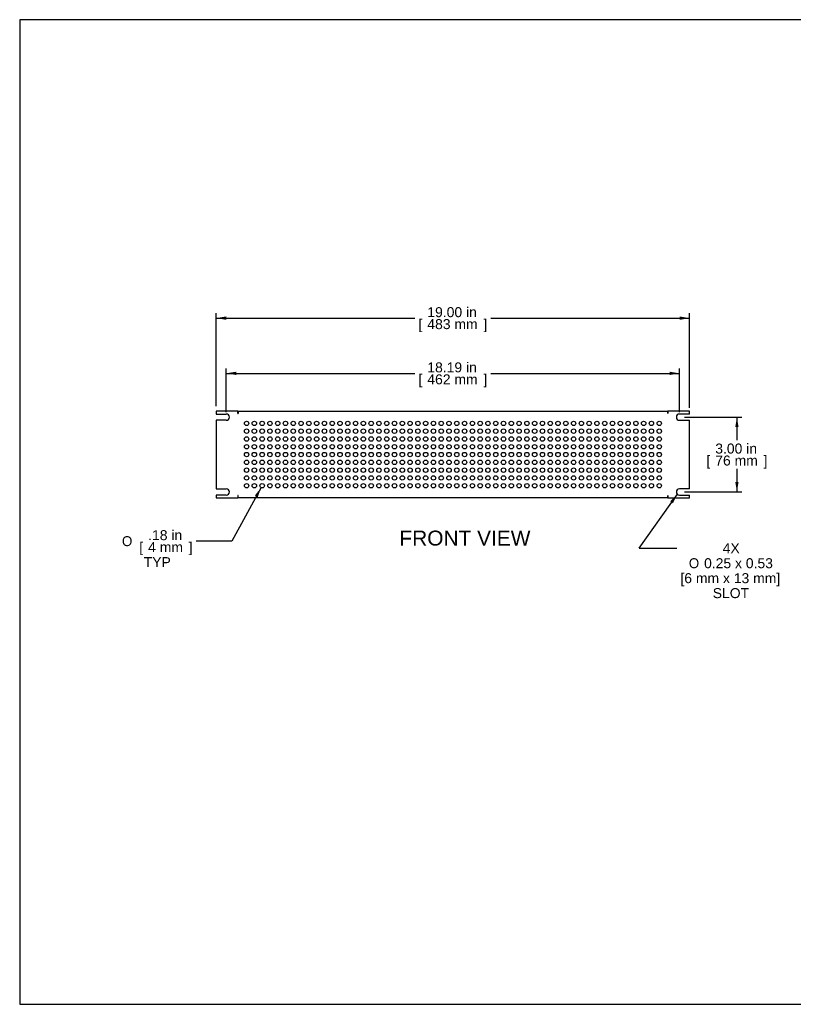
# Model space of a CAD drawing. Header units: inches. Extents: x 0 to 52.8, y -0.2 to 39.5.
# Tile 1 of 10: x 0 to 31.1, y 0 to 39.5. Entities that reach past the tile are written whole.
import ezdxf
from ezdxf.enums import TextEntityAlignment as Align

# ---------------------------------------------------------------- set-up
doc = ezdxf.new("R2010")
doc.units = ezdxf.units.IN
doc.header["$MEASUREMENT"] = 0
doc.layers.add('COM54342', color=7, linetype='Continuous')
doc.layers.add('Default', color=7, linetype='Continuous')
doc.styles.add('SEACAD_Arial', font='arial.ttf')
doc.styles.add('SEACAD_Solid_Edge_ANSI1_Symbols', font='txt')
doc.styles.add('SEACAD_Solid_Edge_ISO_GDT_Symbols', font='txt')
doc.dimstyles.new('WEB_SMALL', dxfattribs={"dimtxt": 0.4, "dimasz": 0.4, "dimexe": 0.2, "dimexo": 0.2, "dimgap": 0.2, "dimtad": 0, "dimtih": 1, "dimtoh": 1, "dimzin": 4, "dimdsep": 46, "dimtxsty": 'SEACAD_Arial', "dimblk1": '_SE_FILLED', "dimblk2": '_SE_FILLED', "dimsah": 1, "dimcen": 0.2, "dimadec": 0, "dimazin": 0, "dimtfac": 1, "dimtofl": 0, "dimtmove": 0, "dimatfit": 3, "dimfxl": 1, "dimtolj": 1, "dimtzin": 4, "dimarcsym": 0})

# ---------------------------------------------------------------- blocks, each defined once
blk = doc.blocks.new('SEANNOT_GROUP1')
at = {"layer": 'Default', "linetype": 'Continuous'}
blk.add_hatch(color=7, dxfattribs=at).paths.add_polyline_path([(26.219, 20.093), (26.396, 20.458), (26.111, 20.17)])
at = {"layer": 'Default', "color": 7, "linetype": 'Continuous'}
blk.add_line((24.862, 18.291), (26.38, 18.291), dxfattribs=at)
blk.add_lwpolyline([(24.862, 18.291), (26.396, 20.458)], dxfattribs=at)
for s, style, p in [('4X', 'SEACAD_Arial', (28.216, 18.491)), ('O', 'SEACAD_Solid_Edge_ISO_GDT_Symbols', (26.857, 17.891)), (' 0.25 x 0.53', 'SEACAD_Arial', (27.313, 17.891)), ('[6 mm x 13 mm]', 'SEACAD_Arial', (26.52, 17.291)), ('SLOT', 'SEACAD_Arial', (27.816, 16.691))]:
    blk.add_text(s, height=0.4, dxfattribs=dict(at, style=style)).set_placement(p, align=Align.TOP_LEFT)
blk = doc.blocks.new('SE2')
at = {"layer": 'COM54342', "color": 7, "linetype": 'Continuous'}
for p, q in [((7.888, 23.784), (7.888, 23.675)), ((8.762, 23.784), (7.888, 23.784)), ((8.762, 23.698), (8.762, 23.784)), ((8.762, 23.698), (8.763, 23.698)), ((8.763, 23.784), (26.013, 23.784)), ((8.763, 23.784), (8.763, 23.698)), ((26.888, 23.784), (26.013, 23.784)), ((26.013, 23.698), (26.013, 23.784)), ((26.013, 23.784), (26.013, 23.698)), ((26.013, 23.698), (26.013, 23.698)), ((26.888, 23.675), (26.888, 23.784)), ((7.888, 23.675), (8.294, 23.675)), ((7.888, 23.425), (7.888, 20.675)), ((8.294, 23.425), (7.888, 23.425)), ((26.888, 23.675), (26.482, 23.675)), ((26.482, 23.425), (26.888, 23.425)), ((26.888, 20.675), (26.888, 23.425)), ((7.888, 20.675), (8.294, 20.675)), ((26.888, 20.675), (26.482, 20.675)), ((7.888, 20.425), (7.888, 20.316)), ((8.294, 20.425), (7.888, 20.425)), ((7.888, 20.316), (8.762, 20.316)), ((8.762, 20.402), (8.762, 20.316)), ((8.763, 20.402), (8.762, 20.402)), ((8.763, 20.316), (8.763, 20.402)), ((26.013, 20.316), (8.763, 20.316)), ((26.013, 20.402), (26.013, 20.402)), ((26.013, 20.402), (26.013, 20.316)), ((26.013, 20.316), (26.013, 20.402)), ((26.013, 20.316), (26.888, 20.316)), ((26.482, 20.425), (26.888, 20.425)), ((26.888, 20.316), (26.888, 20.425))]:
    blk.add_line(p, q, dxfattribs=at)
for centre in [(9.107, 23.299), (9.419, 23.299), (9.732, 23.299), (10.044, 23.299), (10.357, 23.299), (10.669, 23.299), (10.982, 23.299), (11.294, 23.299), (11.607, 23.299), (11.919, 23.299), (12.232, 23.299), (12.544, 23.299), (12.857, 23.299), (13.169, 23.299), (13.482, 23.299), (13.794, 23.299), (14.107, 23.299), (14.419, 23.299), (14.732, 23.299), (15.044, 23.299), (15.357, 23.299), (15.669, 23.299), (15.982, 23.299), (16.294, 23.299), (16.607, 23.299), (16.919, 23.299), (17.232, 23.299), (17.544, 23.299), (17.857, 23.299), (18.169, 23.299), (18.482, 23.299), (18.794, 23.299), (19.107, 23.299), (19.419, 23.299), (19.732, 23.299), (20.044, 23.299), (20.357, 23.299), (20.669, 23.299), (20.982, 23.299), (21.294, 23.299), (21.607, 23.299), (21.919, 23.299), (22.232, 23.299), (22.544, 23.299), (22.857, 23.299), (23.169, 23.299), (23.482, 23.299), (23.794, 23.299), (24.107, 23.299), (24.419, 23.299), (24.732, 23.299), (25.044, 23.299), (25.357, 23.299), (25.669, 23.299), (9.107, 22.987), (9.419, 22.987), (9.732, 22.987), (10.044, 22.987), (10.357, 22.987), (10.669, 22.987), (10.982, 22.987), (11.294, 22.987), (11.607, 22.987), (11.919, 22.987), (12.232, 22.987), (12.544, 22.987), (12.857, 22.987), (13.169, 22.987), (13.482, 22.987), (13.794, 22.987), (14.107, 22.987), (14.419, 22.987), (14.732, 22.987), (15.044, 22.987), (15.357, 22.987), (15.669, 22.987), (15.982, 22.987), (16.294, 22.987), (16.607, 22.987), (16.919, 22.987), (17.232, 22.987), (17.544, 22.987), (17.857, 22.987), (18.169, 22.987), (18.482, 22.987), (18.794, 22.987), (19.107, 22.987), (19.419, 22.987), (19.732, 22.987), (20.044, 22.987), (20.357, 22.987), (20.669, 22.987), (20.982, 22.987), (21.294, 22.987), (21.607, 22.987), (21.919, 22.987), (22.232, 22.987), (22.544, 22.987), (22.857, 22.987), (23.169, 22.987), (23.482, 22.987), (23.794, 22.987), (24.107, 22.987), (24.419, 22.987), (24.732, 22.987), (25.044, 22.987), (25.357, 22.987), (25.669, 22.987), (9.107, 22.674), (9.419, 22.674), (9.732, 22.674), (10.044, 22.674), (10.357, 22.674), (10.669, 22.674), (10.982, 22.674), (11.294, 22.674), (11.607, 22.674), (11.919, 22.674), (12.232, 22.674), (12.544, 22.674), (12.857, 22.674), (13.169, 22.674), (13.482, 22.674), (13.794, 22.674), (14.107, 22.674), (14.419, 22.674), (14.732, 22.674), (15.044, 22.674), (15.357, 22.674), (15.669, 22.674), (15.982, 22.674), (16.294, 22.674), (16.607, 22.674), (16.919, 22.674), (17.232, 22.674), (17.544, 22.674), (17.857, 22.674), (18.169, 22.674), (18.482, 22.674), (18.794, 22.674), (19.107, 22.674), (19.419, 22.674), (19.732, 22.674), (20.044, 22.674), (20.357, 22.674), (20.669, 22.674), (20.982, 22.674), (21.294, 22.674), (21.607, 22.674), (21.919, 22.674), (22.232, 22.674), (22.544, 22.674), (22.857, 22.674), (23.169, 22.674), (23.482, 22.674), (23.794, 22.674), (24.107, 22.674), (24.419, 22.674), (24.732, 22.674), (25.044, 22.674), (25.357, 22.674), (25.669, 22.674), (9.107, 22.362), (9.107, 22.049), (9.419, 22.362), (9.419, 22.049), (9.732, 22.362), (9.732, 22.049), (10.044, 22.362), (10.044, 22.049), (10.357, 22.362), (10.357, 22.049), (10.669, 22.362), (10.669, 22.049), (10.982, 22.362), (10.982, 22.049), (11.294, 22.362), (11.294, 22.049), (11.607, 22.362), (11.607, 22.049), (11.919, 22.362), (11.919, 22.049), (12.232, 22.362), (12.232, 22.049), (12.544, 22.362), (12.544, 22.049), (12.857, 22.362), (12.857, 22.049), (13.169, 22.362), (13.169, 22.049), (13.482, 22.362), (13.482, 22.049), (13.794, 22.362), (13.794, 22.049), (14.107, 22.362), (14.107, 22.049), (14.419, 22.362), (14.419, 22.049), (14.732, 22.362), (14.732, 22.049), (15.044, 22.362), (15.044, 22.049), (15.357, 22.362), (15.357, 22.049), (15.669, 22.362), (15.669, 22.049), (15.982, 22.362), (15.982, 22.049), (16.294, 22.362), (16.294, 22.049), (16.607, 22.362), (16.607, 22.049), (16.919, 22.362), (16.919, 22.049), (17.232, 22.362), (17.232, 22.049), (17.544, 22.362), (17.544, 22.049), (17.857, 22.362), (17.857, 22.049), (18.169, 22.362), (18.169, 22.049), (18.482, 22.362), (18.482, 22.049), (18.794, 22.362), (18.794, 22.049), (19.107, 22.362), (19.107, 22.049), (19.419, 22.362), (19.419, 22.049), (19.732, 22.362), (19.732, 22.049), (20.044, 22.362), (20.044, 22.049), (20.357, 22.362), (20.357, 22.049), (20.669, 22.362), (20.669, 22.049), (20.982, 22.362), (20.982, 22.049), (21.294, 22.362), (21.294, 22.049), (21.607, 22.362), (21.607, 22.049), (21.919, 22.362), (21.919, 22.049), (22.232, 22.362), (22.232, 22.049), (22.544, 22.362), (22.544, 22.049), (22.857, 22.362), (22.857, 22.049), (23.169, 22.362), (23.169, 22.049), (23.482, 22.362), (23.482, 22.049), (23.794, 22.362), (23.794, 22.049), (24.107, 22.362), (24.107, 22.049), (24.419, 22.362), (24.419, 22.049), (24.732, 22.362), (24.732, 22.049), (25.044, 22.362), (25.044, 22.049), (25.357, 22.362), (25.357, 22.049), (25.669, 22.362), (25.669, 22.049), (9.107, 21.737), (9.419, 21.737), (9.732, 21.737), (10.044, 21.737), (10.357, 21.737), (10.669, 21.737), (10.982, 21.737), (11.294, 21.737), (11.607, 21.737), (11.919, 21.737), (12.232, 21.737), (12.544, 21.737), (12.857, 21.737), (13.169, 21.737), (13.482, 21.737), (13.794, 21.737), (14.107, 21.737), (14.419, 21.737), (14.732, 21.737), (15.044, 21.737), (15.357, 21.737), (15.669, 21.737), (15.982, 21.737), (16.294, 21.737), (16.607, 21.737), (16.919, 21.737), (17.232, 21.737), (17.544, 21.737), (17.857, 21.737), (18.169, 21.737), (18.482, 21.737), (18.794, 21.737), (19.107, 21.737), (19.419, 21.737), (19.732, 21.737), (20.044, 21.737), (20.357, 21.737), (20.669, 21.737), (20.982, 21.737), (21.294, 21.737), (21.607, 21.737), (21.919, 21.737), (22.232, 21.737), (22.544, 21.737), (22.857, 21.737), (23.169, 21.737), (23.482, 21.737), (23.794, 21.737), (24.107, 21.737), (24.419, 21.737), (24.732, 21.737), (25.044, 21.737), (25.357, 21.737), (25.669, 21.737), (9.107, 21.424), (9.419, 21.424), (9.732, 21.424), (10.044, 21.424), (10.357, 21.424), (10.669, 21.424), (10.982, 21.424), (11.294, 21.424), (11.607, 21.424), (11.919, 21.424), (12.232, 21.424), (12.544, 21.424), (12.857, 21.424), (13.169, 21.424), (13.482, 21.424), (13.794, 21.424), (14.107, 21.424), (14.419, 21.424), (14.732, 21.424), (15.044, 21.424), (15.357, 21.424), (15.669, 21.424), (15.982, 21.424), (16.294, 21.424), (16.607, 21.424), (16.919, 21.424), (17.232, 21.424), (17.544, 21.424), (17.857, 21.424), (18.169, 21.424), (18.482, 21.424), (18.794, 21.424), (19.107, 21.424), (19.419, 21.424), (19.732, 21.424), (20.044, 21.424), (20.357, 21.424), (20.669, 21.424), (20.982, 21.424), (21.294, 21.424), (21.607, 21.424), (21.919, 21.424), (22.232, 21.424), (22.544, 21.424), (22.857, 21.424), (23.169, 21.424), (23.482, 21.424), (23.794, 21.424), (24.107, 21.424), (24.419, 21.424), (24.732, 21.424), (25.044, 21.424), (25.357, 21.424), (25.669, 21.424), (9.107, 21.112), (9.419, 21.112), (9.732, 21.112), (10.044, 21.112), (10.357, 21.112), (10.669, 21.112), (10.982, 21.112), (11.294, 21.112), (11.607, 21.112), (11.919, 21.112), (12.232, 21.112), (12.544, 21.112), (12.857, 21.112), (13.169, 21.112), (13.482, 21.112), (13.794, 21.112), (14.107, 21.112), (14.419, 21.112), (14.732, 21.112), (15.044, 21.112), (15.357, 21.112), (15.669, 21.112), (15.982, 21.112), (16.294, 21.112), (16.607, 21.112), (16.919, 21.112), (17.232, 21.112), (17.544, 21.112), (17.857, 21.112), (18.169, 21.112), (18.482, 21.112), (18.794, 21.112), (19.107, 21.112), (19.419, 21.112), (19.732, 21.112), (20.044, 21.112), (20.357, 21.112), (20.669, 21.112), (20.982, 21.112), (21.294, 21.112), (21.607, 21.112), (21.919, 21.112), (22.232, 21.112), (22.544, 21.112), (22.857, 21.112), (23.169, 21.112), (23.482, 21.112), (23.794, 21.112), (24.107, 21.112), (24.419, 21.112), (24.732, 21.112), (25.044, 21.112), (25.357, 21.112), (25.669, 21.112), (9.107, 20.799), (9.419, 20.799), (9.732, 20.799), (10.044, 20.799), (10.357, 20.799), (10.669, 20.799), (10.982, 20.799), (11.294, 20.799), (11.607, 20.799), (11.919, 20.799), (12.232, 20.799), (12.544, 20.799), (12.857, 20.799), (13.169, 20.799), (13.482, 20.799), (13.794, 20.799), (14.107, 20.799), (14.419, 20.799), (14.732, 20.799), (15.044, 20.799), (15.357, 20.799), (15.669, 20.799), (15.982, 20.799), (16.294, 20.799), (16.607, 20.799), (16.919, 20.799), (17.232, 20.799), (17.544, 20.799), (17.857, 20.799), (18.169, 20.799), (18.482, 20.799), (18.794, 20.799), (19.107, 20.799), (19.419, 20.799), (19.732, 20.799), (20.044, 20.799), (20.357, 20.799), (20.669, 20.799), (20.982, 20.799), (21.294, 20.799), (21.607, 20.799), (21.919, 20.799), (22.232, 20.799), (22.544, 20.799), (22.857, 20.799), (23.169, 20.799), (23.482, 20.799), (23.794, 20.799), (24.107, 20.799), (24.419, 20.799), (24.732, 20.799), (25.044, 20.799), (25.357, 20.799), (25.669, 20.799)]:
    blk.add_circle(centre, 0.0885, dxfattribs=at)
for centre, start, end in [((8.294, 23.55), 270, 90), ((26.482, 23.55), 90, 270), ((8.294, 20.55), 270, 90), ((26.482, 20.55), 90, 270)]:
    blk.add_arc(centre, 0.125, start, end, dxfattribs=at)
blk = doc.blocks.new('DMBLK235')
at = {"layer": 'Default', "linetype": 'Continuous', "transparency": 16777216}
for points in [[(8.288, 27.587), (7.888, 27.52), (8.288, 27.453)], [(26.488, 27.587), (26.488, 27.453), (26.888, 27.52)]]:
    blk.add_hatch(color=7, dxfattribs=at).paths.add_polyline_path(points)
at = {"layer": 'Default', "color": 7, "linetype": 'Continuous', "transparency": 16777216}
for p, q in [((7.888, 23.984), (7.888, 27.72)), ((26.888, 23.929), (26.888, 27.72)), ((7.888, 27.52), (15.865, 27.52)), ((18.91, 27.52), (26.888, 27.52))]:
    blk.add_line(p, q, dxfattribs=at)
at = {"layer": 'Default', "color": 7, "linetype": 'Continuous', "transparency": 16777216, "style": 'SEACAD_Arial'}
for s, p in [('19.00 in', (16.361, 27.96)), ('[', (16.005, 27.48)), ('483 mm', (16.361, 27.48)), (']', (18.614, 27.48))]:
    blk.add_text(s, height=0.4, dxfattribs=at).set_placement(p, align=Align.TOP_LEFT)
blk = doc.blocks.new('_SE_FILLED')
at = {"color": 0}
blk.add_line((0, 0), (-1, 0), dxfattribs=at)
blk.add_solid([(0, 0), (-1, -0.1665), (-1, 0.1665), (0, 0)], dxfattribs=at)
blk = doc.blocks.new('DMBLK236')
at = {"layer": 'Default', "linetype": 'Continuous', "transparency": 16777216}
for points in [[(28.854, 23.15), (28.787, 23.55), (28.721, 23.15)], [(28.854, 20.95), (28.721, 20.95), (28.787, 20.55)]]:
    blk.add_hatch(color=7, dxfattribs=at).paths.add_polyline_path(points)
at = {"layer": 'Default', "color": 7, "linetype": 'Continuous', "transparency": 16777216}
for p, q in [((26.682, 23.55), (28.987, 23.55)), ((28.787, 23.55), (28.787, 22.63)), ((28.787, 21.47), (28.787, 20.55)), ((26.682, 20.55), (28.987, 20.55))]:
    blk.add_line(p, q, dxfattribs=at)
at = {"layer": 'Default', "color": 7, "linetype": 'Continuous', "transparency": 16777216, "style": 'SEACAD_Arial'}
for s, p in [('3.00 in', (27.918, 22.49)), ('[', (27.561, 22.01)), ('76 mm', (27.918, 22.01)), (']', (29.857, 22.01))]:
    blk.add_text(s, height=0.4, dxfattribs=at).set_placement(p, align=Align.TOP_LEFT)
blk = doc.blocks.new('DMBLK238')
at = {"layer": 'Default', "linetype": 'Continuous', "transparency": 16777216}
blk.add_hatch(color=7, dxfattribs=at).paths.add_polyline_path([(9.555, 20.339), (9.689, 20.722), (9.438, 20.403)])
at = {"layer": 'Default', "color": 7, "linetype": 'Continuous', "transparency": 16777216}
for p, q in [((9.689, 20.722), (8.512, 18.576)), ((8.512, 18.576), (7.08, 18.576))]:
    blk.add_line(p, q, dxfattribs=at)
for s, style, p in [('.18 in', 'SEACAD_Arial', (5.157, 19.016)), ('O', 'SEACAD_Solid_Edge_ANSI1_Symbols', (4.105, 18.776)), ('[', 'SEACAD_Arial', (4.801, 18.536)), (']', 'SEACAD_Arial', (6.784, 18.536)), ('4 mm', 'SEACAD_Arial', (5.157, 18.536)), ('TYP', 'SEACAD_Arial', (4.979, 17.936))]:
    blk.add_text(s, height=0.4, dxfattribs=dict(at, style=style)).set_placement(p, align=Align.TOP_LEFT)
blk = doc.blocks.new('DMBLK239')
at = {"layer": 'Default', "linetype": 'Continuous', "transparency": 16777216}
for points in [[(8.694, 25.372), (8.294, 25.306), (8.694, 25.239)], [(26.082, 25.372), (26.082, 25.239), (26.482, 25.306)]]:
    blk.add_hatch(color=7, dxfattribs=at).paths.add_polyline_path(points)
at = {"layer": 'Default', "color": 7, "linetype": 'Continuous', "transparency": 16777216}
for p, q in [((8.294, 23.75), (8.294, 25.506)), ((8.294, 25.306), (15.865, 25.306)), ((18.91, 25.306), (26.482, 25.306)), ((26.482, 23.75), (26.482, 25.506))]:
    blk.add_line(p, q, dxfattribs=at)
at = {"layer": 'Default', "color": 7, "linetype": 'Continuous', "transparency": 16777216, "style": 'SEACAD_Arial'}
for s, p in [('18.19 in', (16.361, 25.746)), ('[', (16.005, 25.266)), (']', (18.614, 25.266)), ('462 mm', (16.361, 25.266))]:
    blk.add_text(s, height=0.4, dxfattribs=at).set_placement(p, align=Align.TOP_LEFT)

msp = doc.modelspace()

# ---------------------------------------------------------------- linework, layer by layer
at = {"layer": 'Default', "color": 7, "linetype": 'Continuous'}
for p, q in [((52.845, 39.49), (0, 39.49)), ((0, 39.49), (0, 0)), ((0, 0), (52.845, 0))]:
    msp.add_line(p, q, dxfattribs=at)

# ---------------------------------------------------------------- block references
at = {"layer": 'Default'}
for name in ['SE2', 'SEANNOT_GROUP1']:
    msp.add_blockref(name, (0, 0), dxfattribs=at)

# ---------------------------------------------------------------- texts
at = {"layer": 'Default', "color": 7, "linetype": 'Continuous', "style": 'SEACAD_Arial'}
msp.add_text('FRONT VIEW', height=0.6, dxfattribs=at).set_placement((15.24, 18.999), align=Align.TOP_LEFT)

# ---------------------------------------------------------------- dimensions: what is measured, and where the dimension line sits
at = {"layer": 'Default', "color": 7, "linetype": 'Continuous'}
for base, p1, p2, angle, picture, middle in [((7.888, 27.52), (7.888, 23.675), (26.888, 23.729), 0.1643, 'DMBLK235', (17.388, 27.52)), ((8.294, 25.306), (8.294, 23.55), (26.482, 23.55), 0, 'DMBLK239', (17.388, 25.306)), ((28.787, 23.55), (26.482, 23.55), (26.482, 20.55), 270, 'DMBLK236', (28.787, 22.05))]:
    dim = msp.add_linear_dim(base=base, p1=p1, p2=p2, angle=angle, text='\\A1;<>', dimstyle='WEB_SMALL', override={"dimpost": '\\X'}, dxfattribs=at)
    dim.commit()
    dim.dimension.update_dxf_attribs({"geometry": picture, "text_midpoint": middle, "dimtype": 161})
dim = msp.add_diameter_dim_2p(p1=(9.774, 20.877), p2=(9.689, 20.722), text='\\A1;<>\\PTYP', dimstyle='WEB_SMALL', override={"dimpost": '\\X'}, dxfattribs=at)
dim.commit()
dim.dimension.update_dxf_attribs({"geometry": 'DMBLK238', "text_midpoint": (7.08, 18.576), "dimtype": 163})

doc.saveas('drawing.dxf')
